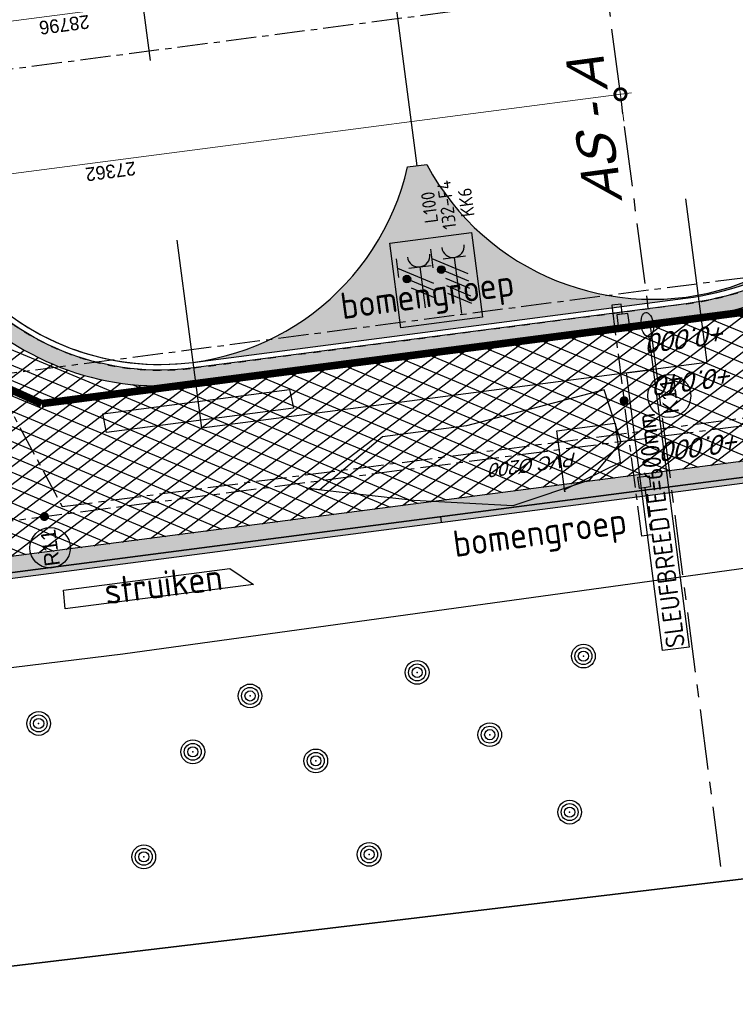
# Model space of a CAD drawing. Extents: x 117893332 to 118394757, y 454959407 to 455669244.
# Tile 24 of 256: x 118228110 to 118247103, y 455145721 to 455171838. Entities that reach past the tile are written whole.
import ezdxf
from ezdxf.enums import TextEntityAlignment as Align

# ---------------------------------------------------------------- set-up
doc = ezdxf.new("R2010")
doc.units = 0
doc.header["$LTSCALE"] = 200
for name, pattern in [('DASHED', [19.049999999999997, 12.7, -6.35]), ('Tauw_L_Center2', [6.4990000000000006, 4, -0.833, 0.833, -0.833]), ('Tauw_Stramien', [13, 8, -1.67, 1.66, -1.67]), ('TAUW_TROTTOIRBAND_mm', [2, 1, -1])]:
    doc.linetypes.add(name, pattern=pattern)
doc.layers.get('0').update_dxf_attribs({"linetype": 'CONTINUOUS'})
for name, color, linetype in [('EL6221--', 6, 'CONTINUOUS'), ('EL6222--', 6, 'CONTINUOUS'), ('EL_N_A_EB00----REVISIE~-_-----', 1, 'CONTINUOUS'), ('GRAAFWERKZAAMHEDEN', 6, 'CONTINUOUS'), ('KABELLOOP', 6, 'CONTINUOUS'), ('LEIDINGLOOP', 6, 'CONTINUOUS'), ('ZU_B_-_EL999---LD_PE-65_sdr00~H_-----', 1, 'Tauw_L_Center2'), ('ZU_B_-_XX------extern-TEK-T19', 231, 'CONTINUOUS'), ('ZU_B_A_EB00----AFRASTERING~-_-----', 1, 'CONTINUOUS'), ('ZU_B_A_EB00----boom~-_-----', 1, 'CONTINUOUS'), ('ZU_B_A_EB00----KADASTER~-_-----', 1, 'CONTINUOUS'), ('ZU_B_D_EB00----ONDERDEEL~-_-----', 7, 'CONTINUOUS'), ('ZU_N_-_AL999---LK_pvc125_sdr34__20_^200~M_-----', 7, 'CONTINUOUS'), ('ZU_N_-_AL999---LR_pvc200_sdr34__18_^200~-_-----', 7, 'CONTINUOUS'), ('ZU_N_-_AL999---LR_pvc200_sdr34__20_^200~M_-----', 7, 'CONTINUOUS'), ('ZU_N_-_DX1AMA--_maatvoering_BGR__18_^200', 7, 'CONTINUOUS'), ('ZU_N_-_EL999---LB_PE-90_sdr00~H_-----', 2, 'Tauw_L_Center2'), ('ZU_N_-_EL999---LK_pvc125_sdr34~H_-----', 2, 'Tauw_L_Center2'), ('ZU_N_-_EL999---LR_pvc200_sdr34~H_-----', 2, 'Tauw_L_Center2'), ('ZU_N_-_EL999---SYM_STRAATKOLK~-_----c', 7, 'Tauw_L_Center2'), ('ZU_N_-_ML999---LK_pvc125_sdr34__20_^200~M_-----', 7, 'CONTINUOUS'), ('ZU_N_-_ML999---LR_pvc200_sdr34__20_^200~M_-----', 7, 'CONTINUOUS'), ('ZU_N_-_TB00----tekst__50_^200~-_-----', 7, 'CONTINUOUS'), ('ZU_N_-_TVRH----tekst__25_^200~-_-----', 253, 'CONTINUOUS'), ('ZU_N_A_EV02----_kant molgoot ov betonstraatsteen~k_-----', 253, 'CONTINUOUS'), ('ZU_N_A_EV09----_Trottoirband_130-150-250~A_-----', 253, 'CONTINUOUS'), ('ZU_N_A_EV09----_Trottoirband_130-150-250~Z_-----', 253, 'TAUW_TROTTOIRBAND_mm'), ('ZU_N_A_HV01----_arcering verharding gv asfalt~v_-----', 253, 'CONTINUOUS'), ('ZU_N_A_HV01----_arcering verharding ov grind~v_-----', 253, 'CONTINUOUS'), ('ZU_N_A_HV02----molgoot ov betonstraatsteen~v_-----', 253, 'CONTINUOUS'), ('ZU_N_N_MB00X---ALG_Stramien~-_-----', 7, 'Tauw_Stramien')]:
    doc.layers.add(name, color=color, linetype=linetype)
doc.layers.add('INFO', color=6, linetype='CONTINUOUS', plot=False)
doc.layers.add('ZU_N_-_DX1AMA--_maatvoering_LIN__18_^200', color=7, linetype='CONTINUOUS', lineweight=18)
doc.styles.add('BURO-018', font='Isocp.shx', dxfattribs={"height": 360})
doc.styles.add('BURO-025', font='Isocp.shx', dxfattribs={"height": 500})
doc.styles.add('civiel', font='civiel.shx')
doc.styles.add('ISO', font='ISO')
doc.styles.add('TAUW-ISOCP', font='tcb_isocp.shx')
doc.styles.add('tcb_isocp', font='tcb_isocp.shx')
doc.dimstyles.new('tzu18-dot_^200', dxfattribs={"dimscale": 200, "dimtxt": 1.8, "dimasz": 3, "dimexe": 2, "dimexo": 0, "dimgap": 0.5, "dimtad": 1, "dimdec": 0, "dimzin": 0, "dimdsep": 46, "dimtxsty": 'TAUW-ISOCP', "dimblk": 'DOTSMALL', "dimcen": 2, "dimdle": 1.5, "dimclre": 8, "dimadec": 0, "dimazin": 0, "dimtp": 1, "dimtm": 1, "dimtfac": 1, "dimtix": 1, "dimtmove": 1, "dimatfit": 3, "dimldrblk": 'DOTSMALL', "dimfxl": 1, "dimtvp": 0.5, "dimtolj": 1, "dimtzin": 0, "dimlwd": -1, "dimlwe": 5, "dimarcsym": 0})
pattern_1 = [(80.15837469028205, (118248197.504333, 455215256.2450484), (-519.4484706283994, 204.5673291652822), [136.36, -545.9699999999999]), (114.674251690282, (118248104.1793311, 455214718.3087171), (-519.4522493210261, 204.5570103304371), [136.36, -828.5899999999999]), (158.505112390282, (118248047.2492719, 455214842.216862), (-116.6336148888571, -672.269483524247), [111.56, -446.7]), (216.327513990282, (118248580.3641231, 455215350.5527365), (519.4528186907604, -204.5644303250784), [111.56, -677.95]), (260.158374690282, (118247853.5731472, 455214817.0066498), (519.4484706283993, -204.5673291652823), [136.36, -545.9699999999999]), (294.6742516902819, (118247830.2700628, 455214682.6548088), (519.452249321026, -204.5570103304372), [136.36, -828.5899999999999]), (338.505112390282, (118247887.109584, 455214558.7449633), (116.6336148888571, 672.269483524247), [111.56, -446.7]), (36.32751399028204, (118247471.5445072, 455214722.4340285), (-519.4528186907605, 204.5644303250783), [111.56, -677.95]), (80.15837469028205, (118247662.4380535, 455213855.5421481), (-636.0742566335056, -467.7116370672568), [121.7, -560.61]), (138.268162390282, (118249241.5929214, 455213361.7755754), (-519.4455923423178, 204.5596851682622), [122.34, -1809.56]), (182.0032946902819, (118247591.9378671, 455214056.8965694), (-1155.527501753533, -263.1445632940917), [148.58, -1527.41]), (216.327513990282, (118247560.7880993, 455214724.0065625), (-116.6272087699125, -672.2821011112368), [147.88, -641.66]), (260.158374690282, (118247324.3162447, 455213964.1062804), (636.0742566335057, 467.7116370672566), [122.42, -559.8799999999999]), (138.268162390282, (118248952.8003716, 455213148.5450379), (-519.4455923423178, 204.5596851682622), [122.05, -1809.86]), (182.0032946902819, (118247542.5907006, 455213767.4152691), (519.4481581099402, -204.5566902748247), [148.23, -1527.77]), (36.32751399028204, (118247542.5907006, 455213767.4152691), (116.6272087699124, 672.2821011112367), [148.77, -640.77]), (124.085298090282, (118248741.4166619, 455212685.6880116), (402.8239520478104, -876.8330482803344), [91.38, -2273.059999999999]), (182.0032946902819, (118247248.6700048, 455214047.3383011), (519.4481581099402, -204.5566902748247), [91.58999999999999, -1584.39]), (229.178732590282, (118245884.987629, 455213108.7148913), (-752.6957943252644, -1139.991792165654), [122.33, -2002.14]), (260.158333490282, (118248518.8884684, 455212665.5964541), (519.4483235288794, -204.5677026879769), [98.47, -583.8399999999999]), (124.085298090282, (118248553.3200312, 455212492.8053166), (402.8239520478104, -876.8330482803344), [91.48, -2272.95]), (182.0032946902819, (118247212.0152939, 455213782.2897098), (519.4481581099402, -204.5566902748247), [100.47, -1575.52]), (229.178732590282, (118246008.496436, 455212926.3011627), (-752.6957943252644, -1139.991792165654), [104.97, -2019.5]), (80.15833349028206, (118247280.6364327, 455213861.7216769), (-519.4483235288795, 204.5677026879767), [111.56, -570.75]), (147.657872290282, (118248216.1412204, 455214102.4384344), (-519.4458520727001, 204.5641717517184), [108.56, -3442.36]), (192.829331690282, (118248124.4287349, 455214160.506144), (-636.0740668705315, -467.7148960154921), [95.27999999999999, -1089.83]), (248.355151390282, (118246642.7619532, 455212531.659454), (-116.6333622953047, -672.2727902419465), [87.77999999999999, -2585.23]), (294.6742516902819, (118247999.1521842, 455214057.7662294), (116.6337732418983, 672.270897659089), [111.58, -853.36]), (147.657872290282, (118248143.4663582, 455213894.47801), (-519.4458520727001, 204.5641717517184), [115.69, -3435.23]), (192.829331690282, (118248228.0665938, 455213913.7492485), (-636.0740668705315, -467.7148960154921), [86.77, -1098.34]), (248.355151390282, (118246873.9568269, 455212393.3647004), (-116.6333622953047, -672.2727902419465), [93.94000000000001, -2579.08]), (114.674251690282, (118248262.7262007, 455214001.0634705), (-116.6337732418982, -672.2708976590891), [111.56, -853.3799999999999])]

# ---------------------------------------------------------------- blocks, each defined once
blk = doc.blocks.new('*D236')
at = {"layer": 'ZU_N_-_DX1AMA--_maatvoering_BGR__18_^200', "transparency": 16777216}
blk.add_line((118250059.7713869, 455168746.1056554), (118251286.7414931, 455167836.6528513), dxfattribs=at)
blk.add_solid([(118251243.8672717, 455167778.8099508), (118251329.6157146, 455167894.4957518), (118251633.798896, 455167579.4075226)], dxfattribs=at)
at = {"layer": 'ZU_N_-_DX1AMA--_maatvoering_BGR__18_^200', "transparency": 16777216, "insert": (118249178.3557605, 455169399.4271252), "char_height": 360, "attachment_point": 5, "rotation": 143.4534775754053, "style": 'civiel'}
blk.add_mtext('\\A1;R10000', dxfattribs=at)
blk = doc.blocks.new('_DotSmall')
at = {"color": 0, "linetype": 'ByBlock', "const_width": 0.5}
blk.add_lwpolyline([(-0.0625, 0, 1), (0.0625, 0, 1)], format="xyb", close=True, dxfattribs=at)
blk = doc.blocks.new('*D259')
at = {"layer": 'ZU_N_-_DX1AMA--_maatvoering_LIN__18_^200', "color": 8, "lineweight": 5, "transparency": 16777216}
for p, q in [((118244147.6802747, 455169144.6090817), (118244003.1129829, 455170255.2396692)), ((118217014.7468343, 455165612.8004422), (118216870.1795426, 455166723.4310296))]:
    blk.add_line(p, q, dxfattribs=at)
at = {"layer": 'ZU_N_-_DX1AMA--_maatvoering_LIN__18_^200', "color": 0, "transparency": 16777216}
blk.add_line((118216624.3203826, 455166288.0538672), (118244352.234494, 455169897.3092701), dxfattribs=at)
at = {"layer": 'ZU_N_-_DX1AMA--_maatvoering_LIN__18_^200', "color": 0, "transparency": 16777216, "xscale": 600, "yscale": 600, "zscale": 600}
for p, rotation in [((118244054.7441585, 455169858.5858885), 7.416313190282), ((118216921.8107181, 455166326.7772489), 187.416313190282)]:
    blk.add_blockref('_DotSmall', p, dxfattribs=dict(at, rotation=rotation))
at = {"layer": 'ZU_N_-_DX1AMA--_maatvoering_LIN__18_^200', "color": 0, "transparency": 16777216, "insert": (118230524.4238348, 455167814.9887856), "char_height": 360, "attachment_point": 5, "rotation": 187.416313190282, "style": 'TAUW-ISOCP'}
blk.add_mtext('\\A1;27362', dxfattribs=at)
blk = doc.blocks.new('RONDJEPUNT', base_point=(5, 0))
blk.add_circle((5, 0), 0.45)
blk.add_point((5, 0))
blk = doc.blocks.new('60')
for xscale, yscale, zscale in [(0.7, 0.7, 0.7), (0.5, 0.5, 0.5), (0.3, 0.3, 0.3)]:
    blk.add_blockref('RONDJEPUNT', (-0.02120520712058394, -0.02401046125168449), dxfattribs=dict(xscale=xscale, yscale=yscale, zscale=zscale))
blk = doc.blocks.new('*D270')
at = {"layer": 'ZU_N_-_DX1AMA--_maatvoering_LIN__18_^200', "color": 8, "lineweight": 5, "transparency": 16777216}
for p, q in [((118243629.4323528, 455173126.0213849), (118243484.865061, 455174236.6519734)), ((118215074.553486, 455169409.1225798), (118214929.9861942, 455170519.7531683))]:
    blk.add_line(p, q, dxfattribs=at)
at = {"layer": 'ZU_N_-_DX1AMA--_maatvoering_LIN__18_^200', "color": 0, "transparency": 16777216}
blk.add_line((118214684.1270342, 455170084.3760059), (118243833.986572, 455173878.7215744), dxfattribs=at)
at = {"layer": 'ZU_N_-_DX1AMA--_maatvoering_LIN__18_^200', "color": 0, "transparency": 16777216, "xscale": 600, "yscale": 600, "zscale": 600}
for p, rotation in [((118243536.4962365, 455173839.9981927), 7.416313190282), ((118214981.6173697, 455170123.0993876), 187.416313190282)]:
    blk.add_blockref('_DotSmall', p, dxfattribs=dict(at, rotation=rotation))
at = {"layer": 'ZU_N_-_DX1AMA--_maatvoering_LIN__18_^200', "color": 0, "transparency": 16777216, "insert": (118229295.2031997, 455171703.8560072), "char_height": 360, "attachment_point": 5, "rotation": 187.416313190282, "style": 'TAUW-ISOCP'}
blk.add_mtext('\\A1;28796', dxfattribs=at)
blk = doc.blocks.new('E00416')
at = {"color": 0, "linetype": 'Continuous'}
for p, q in [((-3, 7.982050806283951), (-2.99999988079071, 5.482050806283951)), ((-2.999999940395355, 6.732050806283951), (1.500000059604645, 4.133974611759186)), ((-1.499999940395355, 6.5), (1.500000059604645, 6.5)), ((1.192092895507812e-07, 1), (5.960464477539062e-08, 6.5)), ((1.500000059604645, 3.133974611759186), (-1.499999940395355, 4.866025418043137)), ((1.500000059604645, 2.133974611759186), (-1.499999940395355, 3.866025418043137))]:
    blk.add_line(p, q, dxfattribs=at)
at = {"color": 0, "linetype": 'Continuous', "const_width": 0.5}
blk.add_lwpolyline([(-1.683012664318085, 5.116025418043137, 1), (-2.183012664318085, 5.116025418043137, 1)], format="xyb", close=True, dxfattribs=at)
at = {"color": 0, "linetype": 'Continuous'}
blk.add_circle((-1.933012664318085, 5.116025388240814), 0.5000000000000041, dxfattribs=at)
blk.add_arc((5.960464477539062e-08, 8), 1.5, 180, 0, dxfattribs=at)
at = {"color": 0, "linetype": 'Continuous', "style": 'BURO-018', "flags": 1}
blk.add_attdef('E_MATCODE', text='', height=1.799999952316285, rotation=262.5836884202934, dxfattribs=at).set_placement((-436086809.6690868, 176092602.9433621), align=Align.MIDDLE)
at = {"color": 0, "linetype": 'Continuous', "style": 'BURO-018'}
for tag, p in [('E_GKAST', (5.960464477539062e-08, 13)), ('E_GROEP', (0, 10.00000002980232)), ('E_SGROEP', (4.500000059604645, 10))]:
    blk.add_attdef(tag, text='', height=1.8, dxfattribs=at).set_placement(p, align=Align.MIDDLE)
at = {"color": 0, "linetype": 'Continuous', "style": 'BURO-018', "flags": 1}
blk.add_attdef('E_VERMCODE', text='', height=1.8, dxfattribs=at).set_placement((13.00000005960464, 10), align=Align.MIDDLE)
blk = doc.blocks.new('111304D')
at = {"color": 0, "linetype": 'Continuous'}
for p, q in [((-3, 9.98205080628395), (-3, 7.482050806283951)), ((-3, 8.73205080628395), (1.500000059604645, 6.133974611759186)), ((-1.499999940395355, 8.5), (1.5, 8.5)), ((5.960464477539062e-08, 1.000000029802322), (5.960464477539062e-08, 8.5)), ((1.5, 5.133974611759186), (-1.499999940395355, 6.866025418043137)), ((1.500000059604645, 4.133974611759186), (-1.5, 5.866025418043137)), ((1.5, 3.133974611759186), (-1.499999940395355, 4.866025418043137)), ((1.500000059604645, 2.133974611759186), (-1.499999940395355, 3.866025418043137))]:
    blk.add_line(p, q, dxfattribs=at)
at = {"color": 0, "linetype": 'Continuous', "const_width": 0.5}
blk.add_lwpolyline([(-1.683012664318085, 7.116025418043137, 1), (-2.183012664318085, 7.116025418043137, 1)], format="xyb", close=True, dxfattribs=at)
at = {"color": 0, "linetype": 'Continuous'}
blk.add_circle((-1.93301260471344, 7.116025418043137), 0.5000000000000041, dxfattribs=at)
blk.add_arc((0, 10.00000002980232), 1.5, 180, 0, dxfattribs=at)
at = {"color": 0, "linetype": 'Continuous', "style": 'BURO-018', "flags": 1}
blk.add_attdef('E_MATCODE', text='', height=1.799999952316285, rotation=262.5836884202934, dxfattribs=at).set_placement((-436086809.6690868, 176092602.9433621), align=Align.MIDDLE)
at = {"color": 0, "linetype": 'Continuous', "style": 'BURO-018'}
for tag, p in [('E_GKAST', (5.960464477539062e-08, 15.5)), ('E_GROEP', (5.960464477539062e-08, 12.50000002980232)), ('E_SGROEP', (4.5, 12.5))]:
    blk.add_attdef(tag, text='', height=1.8, dxfattribs=at).set_placement(p, align=Align.MIDDLE)
at = {"color": 0, "linetype": 'Continuous', "style": 'BURO-018', "flags": 1}
blk.add_attdef('E_VERMCODE', text='', height=1.8, dxfattribs=at).set_placement((13, 12.5), align=Align.MIDDLE)
blk = doc.blocks.new('A$C051E189E')
at = {"layer": 'EL6221--'}
blk.add_lwpolyline([(-25760.61461561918, -36745.54536747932), (-23497.06018674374, -36745.54449260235), (-23497.05934369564, -38926.80258113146), (-25760.61377257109, -38926.80345600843)], close=True, dxfattribs=at)
at = {"layer": 'LEIDINGLOOP', "linetype": 'DASHED', "const_width": 200}
blk.add_lwpolyline([(-16326.44336074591, -21636.91844528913, 0.2968485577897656), (-26522.16170072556, -27029.90334996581)], format="xyb", dxfattribs=at)
blk.add_lwpolyline([(-26522.16170066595, -50059.90334999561), (-26522.16170066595, -27029.90334999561)], dxfattribs=at)
at = {"layer": 'EL6221--'}
ref = blk.add_blockref('111304D', (-25789.09529578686, -38393.26226118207), dxfattribs=dict(at, xscale=200, yscale=200, zscale=200, rotation=270.0000221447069))
ref.add_attrib('E_GROEP', 'KK6', dxfattribs={"layer": '0', "color": 1, "linetype": 'Continuous', "height": 360, "rotation": 2.219811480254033e-05, "style": 'BURO-018'}).set_placement((-22682.8381280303, -38891.35027548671), align=Align.MIDDLE)
ref.add_attrib('E_GKAST', 'L100', dxfattribs={"layer": '0', "color": 1, "linetype": 'Continuous', "height": 360, "rotation": 2.219811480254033e-05, "style": 'BURO-018'}).set_placement((-22689.09548324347, -37908.19549149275), align=Align.MIDDLE)
ref.add_attrib('E_SGROEP', '132-F4', dxfattribs={"layer": '0', "color": 1, "linetype": 'Continuous', "height": 360, "rotation": 2.219811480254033e-05, "style": 'BURO-018'}).set_placement((-22682.05877000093, -38368.74663412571), align=Align.MIDDLE)
at = {"layer": 'EL6222--', "xscale": 200, "yscale": 200, "zscale": 200, "rotation": 270.0000221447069}
blk.add_blockref('E00416', (-25521.09438019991, -37456.55529007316), dxfattribs=at)
blk = doc.blocks.new('A$C6DFC50BF')
at = {"layer": 'GRAAFWERKZAAMHEDEN'}
blk.add_line((-26849.51768183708, -43238.8626100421), (-27720.26597625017, -43238.8626100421), dxfattribs=at)
blk.add_lwpolyline([(-35143.44790428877, -42525.17153093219), (-27720.26597625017, -42525.17153096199), (-27720.26597625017, -43238.8626100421), (-35143.44790422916, -43238.8626100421)], close=True, dxfattribs=at)
blk.add_ellipse((-26522.16170066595, -43238.8626100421), major_axis=(327.355981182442, 6.085680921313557e-09), ratio=0.4933840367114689, dxfattribs=at)
at = {"layer": 'KABELLOOP', "linetype": 'DASHED', "const_width": 200}
blk.add_lwpolyline([(-16326.44336074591, -21636.91844528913, 0.2968485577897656), (-26522.16170072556, -27029.90334996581)], format="xyb", dxfattribs=at)
blk.add_lwpolyline([(-26522.16170066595, -50059.90334999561), (-26522.16170066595, -27029.90334999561)], dxfattribs=at)
at = {"layer": 'GRAAFWERKZAAMHEDEN', "color": 2, "style": 'BURO-025'}
blk.add_text('SLEUFBREEDTE=600mm', height=500, rotation=359.9837082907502, dxfattribs=at).set_placement((-35109.41455578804, -43134.82707440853))

msp = doc.modelspace()

# ---------------------------------------------------------------- hatches: boundary and pattern name
at = {"layer": 'ZU_N_A_EV02----_kant molgoot ov betonstraatsteen~k_-----'}
h = msp.add_hatch(dxfattribs=at)
h.set_pattern_fill('HONEY', color=256, scale=3000)
h.set_pattern_definition([(97.41631319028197, (118248804.6750337, 455213277.5848131), (-10024.08456330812, 13103.22750889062), [9525, -19050]), (217.416313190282, (118248804.6750337, 455213277.5848131), (-6335.685612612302, -15232.72563595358), [9524.999999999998, -19050]), (157.416313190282, (118248804.6750337, 455213277.5848131), (-16359.77017592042, -2129.498127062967), [-19050, 9525])])
edge = h.paths.add_edge_path()
edge.add_line((118286452.5473291, 455164797.5053482), (118286471.9090199, 455164648.7601803))
edge.add_line((118286471.9090199, 455164648.7601803), (118215014.783989, 455155347.4108778))
edge.add_line((118215014.783989, 455155347.4108778), (118214995.4222982, 455155496.156045))
edge.add_line((118214995.4222982, 455155496.156045), (118286450.7355134, 455164811.4245268))
h = msp.add_hatch(dxfattribs=at)
h.set_pattern_fill('HONEY', color=256, scale=30)
h.set_pattern_definition([(97.41631319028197, (118248804.6750337, 455213277.5848131), (-100.2408456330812, 131.0322750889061), [95.25, -190.5]), (217.416313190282, (118248804.6750337, 455213277.5848131), (-63.35685612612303, -152.3272563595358), [95.24999999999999, -190.5]), (157.416313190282, (118248804.6750337, 455213277.5848131), (-163.5977017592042, -21.29498127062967), [-190.5, 95.25])])
h.paths.add_polyline_path([(118286471.9090199, 455164648.7601802), (118286452.5473291, 455164797.5053482), (118215144.1674659, 455155515.517736), (118214995.4222982, 455155496.1560448), (118215014.783989, 455155347.4108778)])
at = {"layer": 'ZU_N_A_HV01----_arcering verharding gv asfalt~v_-----'}
h = msp.add_hatch(dxfattribs=at)
h.set_pattern_fill('ASFALT', color=256, scale=3000)
h.set_pattern_definition([(157.416313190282, (118248804.6750337, 455213277.5848131), (-144.0121693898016, -346.2448484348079), []), (217.416313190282, (118248804.6750337, 455213277.5848131), (227.8507499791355, -297.8406213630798), [])])
h.paths.add_polyline_path([(118253562.4644317, 455173882.7550641, -0.413670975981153), (118245855.7562277, 455163886.7559816), (118232779.448046, 455162183.4266028, -0.2396013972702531), (118226539.3488066, 455164396.4313046), (118222931.5859316, 455163926.7441258), (118222383.7487684, 455168135.4742161), (118218106.8741981, 455167574.5760993), (118214434.7360406, 455164219.5352659), (118215506.4412013, 455155986.2169401), (118286398.3345948, 455165213.991818), (118285827.6629735, 455169598.1464381), (118269443.6465182, 455167465.4905022, -0.4142135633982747), (118257765.8233637, 455176453.3294046), (118256227.8597453, 455188268.6539, -0.4142135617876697), (118265215.698611, 455199946.4769887), (118292266.1138908, 455203467.5444995), (118291600.0729585, 455208584.3784367), (118288512.0832502, 455208182.4244898, -0.4142135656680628), (118286360.315439, 455209838.5329916), (118282082.5253519, 455242702.4295251), (118277103.5895731, 455242054.3371087, -0.4142135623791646), (118269661.0073064, 455247782.5220213), (118267518.7053234, 455264240.6439259), (118262945.7468947, 455263645.3963049), (118267639.6027709, 455227475.8892438), (118267223.0791646, 455227421.9624292), (118267223.0953798, 455227421.8374796), (118252708.3945412, 455225558.9908816), (118252749.7655286, 455225241.1604559), (118251437.4330616, 455225070.8540304), (118250715.0444016, 455230620.5667782), (118243327.2569473, 455287376.853917), (118243629.7457429, 455287416.2279319), (118243124.354806, 455290872.4482069), (118240928.7488096, 455307740.0890951, -0.4142135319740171), (118245603.8051835, 455313814.3496923), (118274546.4505115, 455317581.7228291), (118274030.151141, 455321548.2621741), (118245583.3097502, 455317845.426291, -0.4142135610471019), (118239509.0486006, 455322520.4825709), (118233549.7710685, 455368302.3163094, 0.4142135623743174), (118222813.3463366, 455376565.6076621), (118207809.9167748, 455374612.6583502, 0.4142135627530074), (118199546.6254238, 455363876.233606), (118205505.9032047, 455318094.3984217, -0.4142123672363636), (118200830.8688669, 455312020.1400964), (118163460.5556403, 455307155.6086541), (118165370.8677974, 455292480.2047596), (118168069.5899988, 455292831.4889433), (118168020.6380423, 455293207.5597649, -0.4142128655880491), (118177008.4523232, 455304885.379675), (118193278.4294503, 455307003.2308075, -0.1343417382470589), (118196112.2678289, 455306610.6909133), (118204322.7715568, 455303093.5020068), (118205538.0756343, 455305921.5248985, -0.2648123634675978), (118209818.1357149, 455309156.2414026), (118230144.221444, 455311802.0275834, -0.4142136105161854), (118236218.4835087, 455307126.9714311), (118240860.0830218, 455271468.1296604, -0.4142135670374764), (118236185.026669, 455265393.868468), (118214172.9505057, 455262528.6259582), (118214897.7231318, 455256960.5985169, -0.4142135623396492), (118212810.3363711, 455254248.4745319), (118211683.2549989, 455254101.7658931), (118212034.0112402, 455251407.0995864), (118215577.2140856, 455248630.0588531), (118219142.1158661, 455249094.050086), (118218436.6095952, 455254511.7740204, -0.4142294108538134), (118220523.9794215, 455257224.0278775), (118236969.7760967, 455259364.7257031, -0.4142130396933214), (118243044.0360546, 455254689.6790598), (118246252.6892428, 455230039.716037)])
h.paths.add_polyline_path([(118261528.7105488, 455214269.2460867, -0.4142135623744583), (118263616.0973097, 455216981.3700716), (118275257.8857749, 455218496.745074, -0.414213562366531), (118277970.0097599, 455216409.3583131), (118278976.6705481, 455208675.7399464, -0.4142135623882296), (118276889.283787, 455205963.6159614), (118274097.8328038, 455205600.2615634, -0.4142135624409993), (118272506.4212083, 455206825.0918127), (118272485.2704835, 455206987.5811397), (118269242.6258282, 455206565.4962798), (118269263.7765531, 455206403.0069523, -0.4142135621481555), (118268038.9463059, 455204811.595358), (118265247.4953238, 455204448.240958, -0.4142135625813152), (118262535.371337, 455206535.6277188)], flags=16)
h.paths.add_polyline_path([(118241537.8751546, 455300913.520497), (118240100.0229776, 455300726.2209592), (118239912.72344, 455302164.0731364), (118241350.575617, 455302351.3726742)], flags=16)
h.paths.add_polyline_path([(118240440.7304615, 455309039.881115), (118239002.8782845, 455308852.5815772), (118238815.5787469, 455310290.4337544), (118240253.430924, 455310477.7332923)], flags=16)
h.paths.add_polyline_path([(118229627.9109464, 455315768.5622057), (118215546.7017315, 455313935.6554853, -0.4142135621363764), (118209472.4405793, 455318610.7117853), (118204138.0194814, 455359592.1202821, -0.4142394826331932), (118213125.739277, 455371270.8578054), (118217290.6037433, 455371812.9851407, -0.4142135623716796), (118228968.4268994, 455362825.1463385), (118234302.9672465, 455321842.823391, -0.4142135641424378)], flags=16)
h.paths.add_polyline_path([(118229573.6982125, 455316185.0486755), (118215492.4889975, 455314352.1419551, -0.4142135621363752), (118209888.927049, 455318664.9245196), (118204554.5035642, 455359646.3513534, -0.4142400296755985), (118213179.9520113, 455370854.3713357), (118217344.8164798, 455371396.4986713, -0.4142135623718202), (118228551.94043, 455362770.933602), (118233886.4807771, 455321788.6106545, -0.4142135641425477)], flags=0)
h.paths.add_polyline_path([(118232786.1213894, 455366810.1098367), (118231546.5936505, 455366648.6447184), (118231359.294113, 455368086.4968955), (118232598.8218518, 455368247.9620139)], flags=0)
at = {"layer": 'ZU_N_A_HV01----_arcering verharding ov grind~v_-----'}
h = msp.add_hatch(dxfattribs=at)
h.set_pattern_fill('10305012', color=256, scale=100000)
h.set_pattern_definition(pattern_1)
h.paths.add_polyline_path([(118251131.4845272, 455177158.914412), (118251407.2748193, 455175025.1965947), (118252298.0172136, 455175142.842355), (118252414.5850154, 455174218.9961498), (118251390.8049812, 455174074.1177667), (118251642.4611541, 455172137.5456197, -0.4156594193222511), (118245779.2404644, 455164479.0407317), (118232705.8217303, 455162748.6514833), (118245780.1469784, 455164451.722327, 0.421792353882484), (118252966.6134119, 455174044.4124171), (118252537.3876772, 455177341.9164048)])
h.paths.add_polyline_path([(118252611.6198324, 455173904.8892556), (118252650.3714609, 455173607.4025983), (118252352.8848035, 455173568.6509697), (118252314.1331751, 455173866.1376272)], flags=16)
h.paths.add_polyline_path([(118252495.1601118, 455173637.6066676, -1), (118252469.3445241, 455173835.9335579, -1)], flags=0)
h = msp.add_hatch(dxfattribs=at)
h.set_pattern_fill('10305012', color=256, scale=100000)
h.set_pattern_definition(pattern_1)
h.paths.add_polyline_path([(118238914.3024648, 455167992.403805), (118238402.9730884, 455167933.2940682, -0.3138650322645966), (118232713.1381603, 455162749.608603), (118232713.138682, 455162749.6045946), (118245780.1469785, 455164451.7223271, 0.0101732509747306), (118246116.8190414, 455164502.5630352), (118246113.1183157, 455164530.9936652, -0.3244102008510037)])
at = {"layer": 'ZU_N_A_HV02----molgoot ov betonstraatsteen~v_-----'}
h = msp.add_hatch(dxfattribs=at)
h.set_pattern_fill('BRICK', color=256, scale=33.07086, angle=-1.272221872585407e-14)
h.set_pattern_definition([(97.41631319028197, (118248804.6750337, 455213277.5848131), (-208.2431961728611, -27.10636212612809), []), (187.416313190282, (118248804.6750337, 455213277.5848131), (54.21272425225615, -416.4863923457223), [209.999961, -209.999961]), (187.416313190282, (118248777.5686716, 455213485.8280093), (54.21272425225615, -416.4863923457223), [-209.999961, 209.999961])])
h.paths.add_polyline_path([(118236130.8139392, 455265810.3549383), (118213702.2513011, 455262890.899698), (118213756.4640354, 455262474.4132282), (118214481.2366621, 455256906.3857827, -0.4142135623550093), (118212756.1236366, 455254664.9610016), (118211212.5557949, 455254464.0396285), (118211639.701332, 455251182.5165892), (118215456.7662472, 455248190.8321688), (118219612.8361661, 455248731.8037606), (118218853.0924128, 455254566.0083225, -0.4142295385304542), (118220578.1913303, 455256807.5413003), (118237024.0330728, 455258948.2449923, -0.4142135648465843), (118242627.5950311, 455254635.4624813), (118245836.2027732, 455229985.5033018), (118253115.1089609, 455174065.6917914, -0.4217249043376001), (118245799.5223966, 455164302.9789468), (118232725.1971481, 455162599.9081029, -0.2477245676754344), (118226700.8242866, 455164840.9923619), (118223293.5470863, 455164399.8447171), (118222745.9989425, 455168606.3544288), (118217921.2696704, 455167973.9016491), (118213990.0282083, 455164382.1316596), (118215144.1674659, 455155515.5177361), (118286452.5473291, 455164797.5053483), (118286398.3345948, 455165213.991818), (118215506.4412013, 455155986.2169401), (118214434.7360406, 455164219.5352659), (118218106.8741981, 455167574.5760993), (118222383.7487684, 455168135.4742161), (118222931.5859316, 455163926.7441258), (118226539.3488066, 455164396.4313046, 0.2396013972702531), (118232779.448046, 455162183.4266028), (118245855.7562277, 455163886.7559816, 0.4136709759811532), (118253562.4644317, 455173882.7550641), (118246252.6892428, 455230039.716037), (118243044.0360546, 455254689.6790598, 0.4142130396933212), (118236969.7760967, 455259364.7257031), (118220523.9794215, 455257224.0278775, 0.414229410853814), (118218436.6095952, 455254511.7740204), (118219142.1158661, 455249094.050086), (118215577.2140856, 455248630.0588531), (118212034.0112402, 455251407.0995864), (118211683.2549989, 455254101.7658931), (118212810.3363711, 455254248.4745319, 0.4142135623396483), (118214897.7231318, 455256960.5985169), (118214172.9505057, 455262528.6259582), (118236185.026669, 455265393.868468, 0.4142135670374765), (118240860.0830218, 455271468.1296604), (118236218.4835087, 455307126.9714311, 0.4142136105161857), (118230144.221444, 455311802.0275834), (118209818.1357149, 455309156.2414026, 0.2648123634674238), (118205538.0756343, 455305921.5248985), (118204322.7715568, 455303093.5020068), (118196112.2678289, 455306610.6909133, 0.1343417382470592), (118193278.4294503, 455307003.2308075), (118177008.4523232, 455304885.379675, 0.4142128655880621), (118168020.6380423, 455293207.5597649), (118168069.5899988, 455292831.4889433), (118168486.0764684, 455292885.7016779), (118168437.1245119, 455293261.7724997, -0.4142128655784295), (118177062.6660484, 455304468.8933343), (118193332.6431336, 455306586.7444612, -0.1343417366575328), (118195946.8851516, 455306224.6227999), (118199133.4112065, 455304859.5891468), (118204543.5389405, 455302542.0162089), (118205924.3779531, 455305755.5830221, -0.2648230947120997), (118209872.8562951, 455308739.8174797), (118222172.9640686, 455310340.868138), (118230198.421261, 455311385.5394321, -0.4142143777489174), (118235801.9970393, 455307072.7586945), (118240443.5965525, 455271413.9169239, -0.4142135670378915)])
h = msp.add_hatch(dxfattribs=at)
h.set_pattern_fill('TEGELS', color=256, scale=1200, angle=-1.272221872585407e-14)
h.set_pattern_definition([(97.41631319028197, (118248804.6750337, 455213277.5848131), (-297.4903354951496, -38.72338165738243), []), (187.416313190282, (118248804.6750337, 455213277.5848131), (38.72338165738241, -297.4903354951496), [300, -300]), (187.416313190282, (118248785.3133429, 455213426.3299809), (38.72338165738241, -297.4903354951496), [-300, 300])])
h.paths.add_polyline_path([(118219035.6899927, 455254957.2327152), (118218991.0340255, 455254951.2498208, 0.0495671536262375), (118219002.1504345, 455254585.5207634), (118219780.9505589, 455248602.430073), (118220765.3442761, 455241070.3867952), (118221948.9148878, 455231685.9848894), (118218572.6686315, 455229059.540803, -0.06539719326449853), (118217407.0441889, 455223679.5014517), (118219731.173984, 455220603.8302426, 0.1438303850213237), (118218485.3119866, 455212654.0721096), (118221106.352788, 455192524.4367601), (118219974.1637669, 455192377.063275), (118220527.7056509, 455188124.5069703), (118219784.1903716, 455188027.725924), (118219900.3605165, 455187135.2549176), (118221776.224577, 455187379.4302444), (118224205.7630828, 455168947.7708092), (118224210.5959996, 455168948.403389), (118224577.7345146, 455166127.8811278), (118225457.6676882, 455166242.4192626), (118225150.5388019, 455168612.1497263), (118224181.4876958, 455175966.0960774), (118222512.4151502, 455188696.2175909), (118221448.4175099, 455188561.6121593), (118221213.7690884, 455190029.4494245), (118221364.6199518, 455190051.0916091), (118221161.891621, 455191624.0735665), (118222115.0250866, 455191748.1792439), (118219377.6886259, 455212770.9649386, -0.1899943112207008), (118221771.9640734, 455222305.3206471), (118221216.5735295, 455223053.8732554), (118219786.8230489, 455222023.0184898), (118218233.0868039, 455224079.1781096), (118219630.0890819, 455225169.0500261), (118219132.5732483, 455225862.6751196), (118220033.8836876, 455228032.4515584), (118222924.5606217, 455230298.4456865), (118223067.1127491, 455230313.7824634), (118222876.1684966, 455231780.7016045), (118221655.3097138, 455241205.8311709), (118220134.481778, 455252840.3253843), (118220045.869454, 455254184.1960456), (118234267.6606779, 455256084.2251482), (118234151.4051674, 455256976.6899191), (118230009.7196733, 455256423.3613792)])

# ---------------------------------------------------------------- linework, layer by layer
at = {"layer": 'INFO'}
for points in [[(118230418.0969023, 455160890.41763), (118230320.301408, 455161381.9059594), (118235275.3790827, 455162026.8927), (118235373.174577, 455161535.4043705)], [(118235718.254991, 455159409.730656), (118238575.4299879, 455159094.5188658), (118241203.5930523, 455158955.6375929), (118243244.627804, 455159633.5834866), (118244075.8807411, 455160635.0368811), (118243621.0181002, 455162018.7815731), (118239967.7678506, 455161062.2636061), (118237738.881153, 455160772.1364323), (118236080.778243, 455159369.7360448)], [(118229313.4138055, 455156208.6630936), (118229275.4741441, 455156707.9426677), (118233691.3665202, 455157282.7454935), (118234314.5435058, 455156859.6444218)]]:
    msp.add_lwpolyline(points, close=True, dxfattribs=at)
at = {"layer": 'INFO', "ltscale": 0.005}
msp.add_lwpolyline([(118242578.6043325, 455159314.096516), (118242367.5648582, 455160935.3961368), (118243911.0836737, 455161136.3111281), (118244047.2384598, 455160090.3091714), (118242571.7964028, 455159366.3980761)], close=True, dxfattribs=at)
at = {"layer": 'ZU_B_-_EL999---LD_PE-65_sdr00~H_-----'}
for points in [[(118223278.9787896, 455169932.6519195), (118252482.252318, 455173736.7701128)], [(118227245.5561405, 455162381.7631221), (118253490.7687023, 455165800.5541865)]]:
    msp.add_lwpolyline(points, dxfattribs=at)
at = {"layer": 'ZU_B_A_EB00----AFRASTERING~-_-----'}
msp.add_lwpolyline([(118223387.1230399, 455154110.0110759), (118230850.1934708, 455155016.7295135), (118248994.6251228, 455157514.9187917)], dxfattribs=at)
at = {"layer": 'ZU_B_A_EB00----KADASTER~-_-----'}
for p, q in [((118219356.1974307, 455145720.5475382), (118260871.1974307, 455150657.5475382)), ((118260871.1974307, 455150657.5475382), (118219356.1974307, 455145720.5475382))]:
    msp.add_line(p, q, dxfattribs=at)
at = {"layer": 'ZU_B_D_EB00----ONDERDEEL~-_-----', "ltscale": 1.6}
for p, q in [((118231582.3925474, 455170753.5208349), (118225948.8899495, 455213751.4154267)), ((118238658.6379944, 455167962.8482183), (118232764.864075, 455213207.8913635))]:
    msp.add_line(p, q, dxfattribs=at)
at = {"layer": 'ZU_B_D_EB00----ONDERDEEL~-_-----'}
msp.add_lwpolyline([(118238402.9733493, 455167933.2940983), (118238914.3024649, 455167992.403805)], dxfattribs=at)
for centre, radius, start, end in [((118244900.4452097, 455171225.474698), 6803.429455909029, 208.373149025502, 7.103814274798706), ((118231835.8871713, 455169427.0626665), 6734.831999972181, 186.9498047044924, 347.1853782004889)]:
    msp.add_arc(centre, radius, start, end, dxfattribs=at)
at = {"layer": 'ZU_N_-_EL999---LB_PE-90_sdr00~H_-----'}
msp.add_lwpolyline([(118223824.7761552, 455169042.6022775), (118229239.4337306, 455158921.8108768), (118254588.2883509, 455162221.3915854), (118252421.7592657, 455178865.6369185)], dxfattribs=at)
at = {"layer": 'ZU_N_-_EL999---LK_pvc125_sdr34~H_-----'}
for points in [[(118244103.1231702, 455164045.3796977), (118244070.8536855, 455164293.2883106), (118243822.9450726, 455164261.0188259), (118244165.0016107, 455161633.1875289)], [(118244704.6964132, 455159423.8250175), (118244867.5667339, 455158172.5823762), (118244619.658121, 455158140.3128914), (118244152.2162011, 455161731.4107615)]]:
    msp.add_lwpolyline(points, dxfattribs=at)
at = {"layer": 'ZU_N_-_EL999---LR_pvc200_sdr34~H_-----'}
msp.add_lwpolyline([(118224569.2695467, 455158112.2230638), (118261687.6566481, 455162943.8068119)], dxfattribs=at)
at = {"layer": 'ZU_N_-_EL999---SYM_STRAATKOLK~-_----c', "lineweight": -3}
for points in [[(118244292.8206741, 455163750.1272277), (118244254.0972925, 455164047.6175632), (118243956.6069569, 455164008.8941817), (118243995.3303384, 455163711.403846)], [(118244814.7181992, 455159740.6770438), (118244853.441581, 455159443.1867084), (118244555.9512454, 455159404.4633265), (118244517.2278636, 455159701.9536622)]]:
    msp.add_lwpolyline(points, close=True, dxfattribs=at)
at = {"layer": 'ZU_N_-_ML999---LK_pvc125_sdr34__20_^200~M_-----', "flags": 128}
msp.add_lwpolyline([(118244152.2162012, 455161731.4107615, 0, 0, 0), (118244032.8670172, 455161718.9298853, 0, 91.824, 0), (118244041.961425, 455161719.880928, 91.824, 169.728, 0), (118244067.8124583, 455161722.5842859, 169.728, 221.712, 0), (118244106.5532034, 455161726.6355783, 221.712, 240, 0), (118244152.2162012, 455161731.4107615, 240, 221.712, 0), (118244197.8791991, 455161736.1859447, 221.712, 169.728, 0), (118244236.6199442, 455161740.2372372, 169.728, 91.824, 0), (118244262.4709774, 455161742.940595, 91.824, 0, 0), (118244271.5653853, 455161743.8916377, 0, 0, 0), (118244152.2162012, 455161731.4107615, 0, 0, 0), (118244780.8334933, 455161797.1480739, 0, 0, 0)], format="xyseb", dxfattribs=at)
at = {"layer": 'ZU_N_-_ML999---LK_pvc125_sdr34__20_^200~M_-----'}
msp.add_circle((118245348.4532238, 455161856.5065997), 570.7149839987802, dxfattribs=at)
at = {"layer": 'ZU_N_-_ML999---LR_pvc200_sdr34__20_^200~M_-----', "flags": 128}
msp.add_lwpolyline([(118228767.034407, 455158658.6329179, 0, 0, 0), (118228745.4514776, 455158776.6760336, 0, 91.824, 0), (118228747.0960968, 455158767.6811482, 91.824, 169.728, 0), (118228751.7709593, 455158742.1130093, 169.728, 221.712, 0), (118228758.7767782, 455158703.796214, 221.712, 240, 0), (118228767.034407, 455158658.6329179, 240, 221.712, 0), (118228775.2920358, 455158613.4696219, 221.712, 169.728, 0), (118228782.2978548, 455158575.1528265, 169.728, 91.824, 0), (118228786.9727173, 455158549.5846877, 91.824, 0, 0), (118228788.6173365, 455158540.5898022, 0, 0, 0), (118228767.034407, 455158658.6329179, 0, 0, 0), (118228821.9353423, 455158358.364251, 0, 0, 0)], format="xyseb", dxfattribs=at)
at = {"layer": 'ZU_N_-_ML999---LR_pvc200_sdr34__20_^200~M_-----'}
msp.add_circle((118228918.5806043, 455157829.7841133), 537.3427850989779, dxfattribs=at)
at = {"layer": 'ZU_N_A_EV02----_kant molgoot ov betonstraatsteen~k_-----'}
msp.add_lwpolyline([(118245836.2027732, 455229985.5033018), (118253115.1089609, 455174065.6917914, -0.4217249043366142), (118245799.5223966, 455164302.9789468), (118232725.1971482, 455162599.9081029, -0.247724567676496), (118226700.8242866, 455164840.9923619), (118223293.5470863, 455164399.8447171), (118222745.9989425, 455168606.3544288), (118217921.2696704, 455167973.9016491), (118213990.0282083, 455164382.1316596), (118215144.1674659, 455155515.5177361), (118215144.1674659, 455155515.5177361), (118286452.5473291, 455164797.5053483), (118286398.3345948, 455165213.991818), (118215506.4412013, 455155986.2169401), (118214434.7360406, 455164219.5352659), (118218106.8741981, 455167574.5760993), (118222383.7487684, 455168135.4742161), (118222931.5859316, 455163926.7441258), (118226539.3488066, 455164396.4313046, 0.2396013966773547), (118232779.4480298, 455162183.4266007), (118245855.7562077, 455163886.7559789, 0.4141865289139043), (118253560.4480653, 455173898.3529512)], format="xyb", dxfattribs=at)
at = {"layer": 'ZU_N_A_EV02----_kant molgoot ov betonstraatsteen~k_-----', "flags": 128}
for points in [[(118215144.1674659, 455155515.517736), (118214995.4222982, 455155496.1560449), (118215014.783989, 455155347.4108778), (118286471.9090199, 455164648.7601802), (118286452.5473291, 455164797.5053482)], [(118215144.1674659, 455155515.517736), (118214995.4222982, 455155496.1560448), (118215014.783989, 455155347.4108778), (118286471.9090199, 455164648.7601802), (118286452.5473291, 455164797.5053482)]]:
    msp.add_lwpolyline(points, close=True, dxfattribs=at)
at = {"layer": 'ZU_N_A_EV09----_Trottoirband_130-150-250~A_-----'}
msp.add_line((118232705.8217303, 455162748.6514833), (118245780.1469785, 455164451.7223271), dxfattribs=at)
for centre, radius, start, end in [((118244699.2401043, 455172749.7494397), 8368.130832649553, 277.4216007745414, 8.900181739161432), ((118231835.8871713, 455169427.0626665), 6734.831999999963, 221.0968658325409, 277.4216007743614)]:
    msp.add_arc(centre, radius, start, end, dxfattribs=at)
at = {"layer": 'ZU_N_A_EV09----_Trottoirband_130-150-250~Z_-----'}
msp.add_line((118232725.1971329, 455162599.908101), (118245799.5223777, 455164302.9789444), dxfattribs=at)
for centre, radius, start, end in [((118244699.2401045, 455172749.7494395), 8518.130832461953, 277.4216016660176, 8.887059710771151), ((118231835.8871714, 455169427.0626664), 6884.831999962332, 221.7677054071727, 277.4216016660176)]:
    msp.add_arc(centre, radius, start, end, dxfattribs=at)
at = {"layer": 'ZU_N_A_HV01----_arcering verharding ov grind~v_-----'}
for p, q in [((118245780.4829625, 455167086.4472075), (118246345.5089315, 455162745.6650263)), ((118232940.7734183, 455161000.8127491), (118232290.9933381, 455165992.7139156)), ((118246345.5089315, 455162745.6650262), (118232940.7734183, 455161000.8127491))]:
    msp.add_line(p, q, dxfattribs=at)
at = {"layer": 'ZU_N_N_MB00X---ALG_Stramien~-_-----'}
msp.add_line((118246721.1434097, 455149374.1143926), (118216751.9780758, 455379610.6450912), dxfattribs=at)

# ---------------------------------------------------------------- block references
at = {"layer": 'EL_N_A_EB00----REVISIE~-_-----', "rotation": 97.41631319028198}
for name in ['A$C6DFC50BF', 'A$C051E189E']:
    msp.add_blockref(name, (118198465.6587423, 455184465.46283), dxfattribs=at)
at = {"layer": 'ZU_B_A_EB00----boom~-_-----', "xscale": 1000.000000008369, "yscale": 999.9999999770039, "zscale": 1000.000000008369, "rotation": 97.69665025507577}
for p in [(118243044.630119, 455154974.2060888), (118238631.9986825, 455154542.5354808), (118234196.9738319, 455153917.672989), (118228587.1463916, 455153187.4593885), (118240558.4991776, 455152890.5236284), (118232678.4241372, 455152435.631712), (118235942.569256, 455152194.5423753), (118242680.0446209, 455150835.7735738), (118231377.1083609, 455149649.9230688), (118237358.7589452, 455149714.9936237)]:
    msp.add_blockref('60', p, dxfattribs=at)

# ---------------------------------------------------------------- texts
at = {"layer": 'ZU_B_-_XX------extern-TEK-T19', "style": 'ISO'}
for s, rotation, p in [('bomengroep', 7.897080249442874, (118236678.414187, 455163889.5147892)), ('bomengroep', 7.897080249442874, (118239666.1140019, 455157580.0795859)), ('struiken', 7.226806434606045, (118230407.8758977, 455156322.8643309))]:
    msp.add_text(s, height=700, rotation=rotation, dxfattribs=at).set_placement(p)
at = {"layer": 'ZU_N_-_AL999---LK_pvc125_sdr34__20_^200~M_-----', "style": 'tcb_isocp'}
msp.add_text('K11', height=400, rotation=97.41631349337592, dxfattribs=at).set_placement((118245348.4532238, 455161856.5065997), align=Align.MIDDLE)
at = {"layer": 'ZU_N_-_AL999---LR_pvc200_sdr34__18_^200~-_-----', "style": 'tcb_isocp', "oblique": 20.00023775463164}
msp.add_text('PVC %%129200', height=360, rotation=187.4163115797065, dxfattribs=at).set_placement((118242881.0004936, 455160360.4329562))
at = {"layer": 'ZU_N_-_AL999---LR_pvc200_sdr34__20_^200~M_-----', "style": 'tcb_isocp'}
msp.add_text('R11', height=400, rotation=97.41631349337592, dxfattribs=at).set_placement((118228918.5806043, 455157829.7841133), align=Align.MIDDLE)
at = {"layer": 'ZU_N_-_TB00----tekst__50_^200~-_-----', "style": 'tcb_isocp', "oblique": 20.00023775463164}
msp.add_text('AS - A', height=1000, rotation=97.41631349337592, dxfattribs=at).set_placement((118244102.0668304, 455167029.983752))
at = {"layer": 'ZU_N_-_TVRH----tekst__25_^200~-_-----', "style": 'TAUW-ISOCP', "oblique": 20.00023775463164}
for s, p in [('+0.000', (118246866.478282, 455163768.0738639)), ('+0.040', (118247047.9521463, 455162642.0618988)), ('+0.000', (118247240.2541698, 455160896.5603369))]:
    msp.add_text(s, height=500, rotation=187.4163115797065, dxfattribs=at).set_placement(p)

# ---------------------------------------------------------------- dimensions: what is measured, and where the dimension line sits
at = {"layer": 'ZU_N_-_DX1AMA--_maatvoering_BGR__18_^200'}
dim = msp.add_radius_dim(center=(118243600.0627185, 455173534.1605011), mpoint=(118251633.7988959, 455167579.4075227), dimstyle='tzu18-dot_^200', override={"dimasz": 2.16, "dimexe": 0, "dimgap": 0.6, "dimtad": 0, "dimtxsty": 'civiel', "dimcen": 0.1, "dimdle": 0, "dimclrd": 256, "dimclrt": 256, "dimadec": 2, "dimtm": 0, "dimtofl": 0, "dimtmove": 0, "dimtvp": 0}, dxfattribs=at)
dim.commit()
dim.dimension.update_dxf_attribs({"geometry": '*D236', "text_midpoint": (118249178.3557605, 455169399.4271252), "dimtype": 164})
at = {"layer": 'ZU_N_-_DX1AMA--_maatvoering_LIN__18_^200'}
for base, p1, p2, picture, middle in [((118243536.4962366, 455173839.9981927), (118215074.5534861, 455169409.1225798), (118243629.4323529, 455173126.0213849), '*D270', (118229295.2031997, 455171703.8560072)), ((118244054.7441586, 455169858.5858885), (118217014.7468343, 455165612.8004422), (118244147.6802748, 455169144.6090817), '*D259', (118230524.4238348, 455167814.9887856))]:
    dim = msp.add_linear_dim(base=base, p1=p1, p2=p2, angle=187.4163115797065, dimstyle='tzu18-dot_^200', dxfattribs=at)
    dim.commit()
    dim.dimension.update_dxf_attribs({"geometry": picture, "text_midpoint": middle})

doc.saveas('drawing.dxf')
